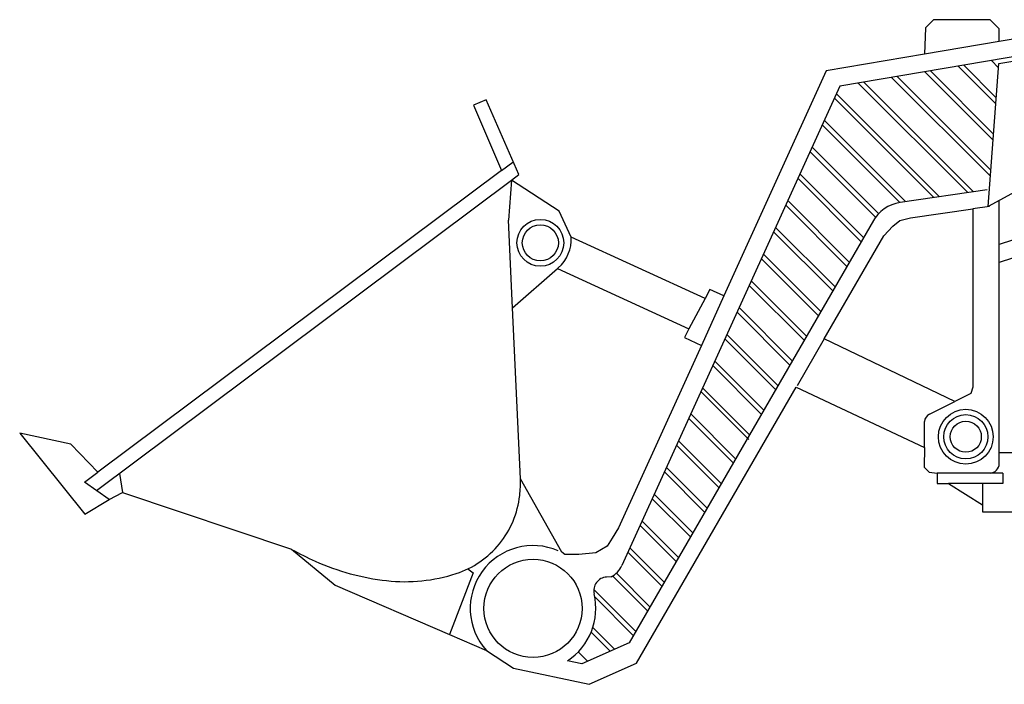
# Model space of a CAD drawing. Extents: x 10.8 to 27.5, y -31.3 to -23.6.
# Tile 3 of 8: x 19 to 21.2, y -27.3 to -25.8. Entities that reach past the tile are written whole.
import ezdxf

# ---------------------------------------------------------------- set-up
doc = ezdxf.new("R2010")
doc.units = 0
doc.header["$MEASUREMENT"] = 0
doc.layers.get('0').update_dxf_attribs({"linetype": 'CONTINUOUS'})

msp = doc.modelspace()

# ---------------------------------------------------------------- linework, layer by layer
for p, q in [((21.0349, -25.8038), (21.017, -25.8218)), ((21.1579, -25.8038), (21.0349, -25.8038)), ((21.1779, -25.824), (21.1579, -25.8038)), ((21.3772, -25.8179), (21.1779, -25.8515)), ((21.017, -25.8218), (21.0149, -25.879)), ((21.1779, -25.8515), (21.1779, -25.824)), ((21.379, -25.8561), (20.8302, -25.9487)), ((21.1779, -25.8515), (21.0149, -25.879)), ((21.0149, -25.879), (20.8008, -25.9151)), ((20.8008, -25.9151), (20.5778, -26.406)), ((20.0595, -25.9785), (20.0319, -25.9903)), ((20.0319, -25.9903), (20.0927, -26.1325)), ((20.131, -26.1412), (20.0595, -25.9785)), ((20.0927, -26.1325), (19.2131, -26.7903)), ((20.1146, -26.1535), (20.131, -26.1412)), ((20.2186, -26.2209), (20.1146, -26.1535)), ((21.5618, -26.1678), (21.1779, -26.294)), ((21.1779, -26.7716), (21.1779, -26.1977)), ((21.5801, -26.2006), (21.1779, -26.3329)), ((20.2448, -26.2776), (20.2186, -26.2209)), ((20.5367, -26.4111), (20.2448, -26.2776)), ((20.5367, -26.4111), (20.2448, -26.2776)), ((20.1167, -26.4317), (20.2148, -26.3463)), ((20.2148, -26.3463), (20.5017, -26.4774)), ((20.5469, -26.3918), (20.5367, -26.4111)), ((20.5778, -26.406), (20.5469, -26.3918)), ((20.1348, -26.8042), (20.1167, -26.4317)), ((20.5017, -26.4774), (20.4916, -26.4967)), ((20.4916, -26.4967), (20.5289, -26.5137)), ((20.5289, -26.5137), (20.3482, -26.9113)), ((20.3875, -27.2064), (20.7357, -26.6048)), ((20.7357, -26.6048), (21.0149, -26.7359)), ((21.026, -26.6635), (21.0815, -26.6357)), ((21.0149, -26.7359), (21.0149, -26.6795)), ((19.0427, -26.705), (19.185, -26.8813)), ((19.1545, -26.7288), (19.0427, -26.705)), ((19.2131, -26.7903), (19.1545, -26.7288)), ((21.0149, -26.7359), (21.0141, -26.7794)), ((21.3202, -26.748), (21.1779, -26.748)), ((21.0141, -26.7794), (21.025, -26.7903)), ((20.2245, -26.9645), (20.1348, -26.8042)), ((21.025, -26.7903), (21.0429, -26.7918)), ((21.0429, -26.7918), (21.0429, -26.8144)), ((21.1856, -26.7918), (21.0429, -26.7918)), ((21.1856, -26.7918), (21.1856, -26.8144)), ((21.0429, -26.8144), (21.0676, -26.8144)), ((21.0676, -26.8144), (21.1414, -26.861)), ((21.1856, -26.8144), (21.0676, -26.8144)), ((21.1414, -26.8144), (21.1414, -26.861)), ((19.185, -26.8813), (19.2375, -26.8492)), ((19.2375, -26.8492), (19.2666, -26.8342)), ((19.2666, -26.8342), (19.635, -26.958)), ((21.1414, -26.861), (21.1414, -26.8765)), ((21.1414, -26.8765), (21.3202, -26.8765)), ((20.3482, -26.9113), (20.3343, -26.934)), ((20.3343, -26.934), (20.3231, -26.9509)), ((20.3231, -26.9509), (20.2988, -26.9659)), ((19.635, -26.958), (19.7301, -27.0362)), ((20.2314, -26.9696), (20.2245, -26.9645)), ((20.2314, -26.9696), (20.2314, -26.9696)), ((20.2613, -26.9696), (20.2314, -26.9696)), ((20.2988, -26.9659), (20.2613, -26.9696)), ((19.7301, -27.0362), (19.9798, -27.1438)), ((19.9798, -27.1438), (20.06, -27.1784)), ((20.06, -27.1784), (20.1192, -27.2169)), ((20.284, -27.2523), (20.3875, -27.2064)), ((20.1192, -27.2169), (20.284, -27.2523))]:
    msp.add_line(p, q)
at = {"color": 7}
for p, q in [((21.1774, -25.8991), (21.3709, -25.8679)), ((21.1707, -25.9872), (21.0886, -25.9051)), ((21.1717, -25.9741), (21.1007, -25.9031)), ((21.1538, -26.2107), (21.1774, -25.8991)), ((21.1767, -25.9084), (21.1612, -25.8929)), ((21.1598, -26.1318), (20.9555, -25.9276)), ((21.1648, -26.0661), (21.016, -25.9174)), ((21.1658, -26.053), (21.0281, -25.9153)), ((20.8302, -25.9487), (20.3554, -26.9936)), ((21.1096, -26.1807), (20.8708, -25.9419)), ((21.122, -26.1789), (20.8829, -25.9398)), ((21.1588, -26.145), (20.9434, -25.9296)), ((21.0479, -26.1897), (20.8229, -25.9647)), ((21.0355, -26.1915), (20.8185, -25.9744)), ((21.5842, -25.9792), (21.1538, -26.2107)), ((20.9615, -26.2022), (20.792, -26.0328)), ((20.9738, -26.2004), (20.7964, -26.023)), ((20.9086, -26.2342), (20.7655, -26.0911)), ((20.915, -26.2265), (20.7699, -26.0814)), ((20.0927, -26.1325), (20.1174, -26.114)), ((20.8824, -26.2787), (20.7434, -26.1397)), ((19.21, -26.83), (20.1146, -26.1535)), ((20.1146, -26.1535), (20.108, -26.2406)), ((20.8772, -26.2876), (20.739, -26.1494)), ((21.1519, -26.1745), (20.9621, -26.2021)), ((20.8512, -26.3324), (20.7169, -26.1981)), ((20.8461, -26.3414), (20.7125, -26.2078)), ((21.1571, -26.2106), (21.1203, -26.2159)), ((20.1167, -26.4317), (20.108, -26.2406)), ((20.904, -26.2413), (20.3713, -27.1617)), ((20.815, -26.3951), (20.686, -26.2661)), ((20.8201, -26.3862), (20.6904, -26.2564)), ((20.7839, -26.4489), (20.6594, -26.3245)), ((20.789, -26.4399), (20.6639, -26.3147)), ((20.2167, -26.3446), (20.2148, -26.3463)), ((20.7579, -26.4937), (20.6374, -26.3731)), ((20.7527, -26.5026), (20.6329, -26.3828)), ((20.5367, -26.4111), (20.5017, -26.4774)), ((20.5778, -26.406), (20.5289, -26.5137)), ((20.7216, -26.5564), (20.6064, -26.4412)), ((20.7268, -26.5474), (20.6108, -26.4314)), ((20.6905, -26.6101), (20.5799, -26.4995)), ((20.6957, -26.6012), (20.5843, -26.4898)), ((20.7966, -26.4995), (20.7376, -26.6016)), ((20.6646, -26.6549), (20.5578, -26.5481)), ((20.6594, -26.6639), (20.5534, -26.5578)), ((20.6322, -26.7191), (20.5277, -26.6145)), ((20.6335, -26.7087), (20.5313, -26.6065)), ((20.5981, -26.7698), (20.5011, -26.6729)), ((20.6033, -26.7609), (20.5056, -26.6631)), ((20.5722, -26.8146), (20.4791, -26.7215)), ((20.567, -26.8236), (20.4746, -26.7312)), ((20.5411, -26.8684), (20.4525, -26.7798)), ((19.184, -26.812), (19.2131, -26.7903)), ((19.2601, -26.7926), (19.2666, -26.8342)), ((20.5359, -26.8773), (20.4481, -26.7895)), ((19.2375, -26.8492), (19.184, -26.812)), ((20.5048, -26.9311), (20.4216, -26.8479)), ((20.51, -26.9221), (20.426, -26.8382)), ((20.4737, -26.9848), (20.3951, -26.9062)), ((20.4789, -26.9759), (20.3995, -26.8965)), ((20.4478, -27.0296), (20.373, -26.9548)), ((19.6355, -26.9582), (19.635, -26.958)), ((20.4426, -27.0386), (20.3686, -26.9646)), ((20.0197, -27.0007), (20.0316, -27.0096)), ((20.0316, -27.0096), (19.9798, -27.1438)), ((20.3318, -27.0179), (20.3221, -27.0185)), ((20.4115, -27.0923), (20.3352, -27.016)), ((20.4167, -27.0834), (20.3434, -27.0101)), ((20.3856, -27.1371), (20.2942, -27.0457)), ((20.3804, -27.1461), (20.2963, -27.062)), ((20.3394, -27.1758), (20.2921, -27.1284)), ((20.3296, -27.1802), (20.2883, -27.1388)), ((20.3713, -27.1617), (20.2678, -27.2075)), ((20.2806, -27.2019), (20.2604, -27.1816)), ((20.2678, -27.2075), (20.2371, -27.201))]:
    msp.add_line(p, q, dxfattribs=at)
msp.add_lwpolyline([(21.1091, -26.6219), (21.0815, -26.6357), (20.7966, -26.4995), (20.9267, -26.2748), (20.946, -26.2537), (20.9617, -26.2414), (20.9844, -26.2357), (21.1203, -26.2159), (21.1203, -26.6047), (21.1158, -26.6183)], close=True)
for points in [[(20.0885, -26.9462, 0.144165), (20.1327, -26.8407, 0.025425), (20.1348, -26.8042, 0.039746)], [(19.6355, -26.9582, 0.019449), (19.6872, -26.9839, 0.077893), (19.8427, -27.0264, 0.107177), (19.9943, -27.0109, 0.144165), (20.0885, -26.9462, 0.144165)]]:
    msp.add_lwpolyline(points, format="xyb", dxfattribs=at)
for centre, radius in [((20.1777, -26.2901), 0.0509), ((20.1777, -26.2901), 0.0393), ((20.1617, -27.0868), 0.1069)]:
    msp.add_circle(centre, radius, dxfattribs=at)
for radius in [0.0597, 0.0482, 0.0339]:
    msp.add_circle((21.1051, -26.7127), radius)
for centre, radius, start, end in [((20.9732, -26.2814), 0.08, 97.9822, 152.1144), ((20.1627, -26.2826), 0.0823, 311.0456, 3.4874), ((20.1617, -27.0868), 0.1369, 66.2359, 222.0258), ((20.3099, -26.9729), 0.05, 296.0165, 335.5639), ((20.324, -27.0483), 0.0299, 93.6775, 193.3266), ((20.1617, -27.0868), 0.1369, 303.4562, 13.3266)]:
    msp.add_arc(centre, radius, start, end, dxfattribs=at)
for centre, start, end in [((21.0349, -26.6814), 116.344, 174.7661), ((21.1579, -26.7718), 270, 0.4038)]:
    msp.add_arc(centre, 0.02, start, end)

doc.saveas('drawing.dxf')
